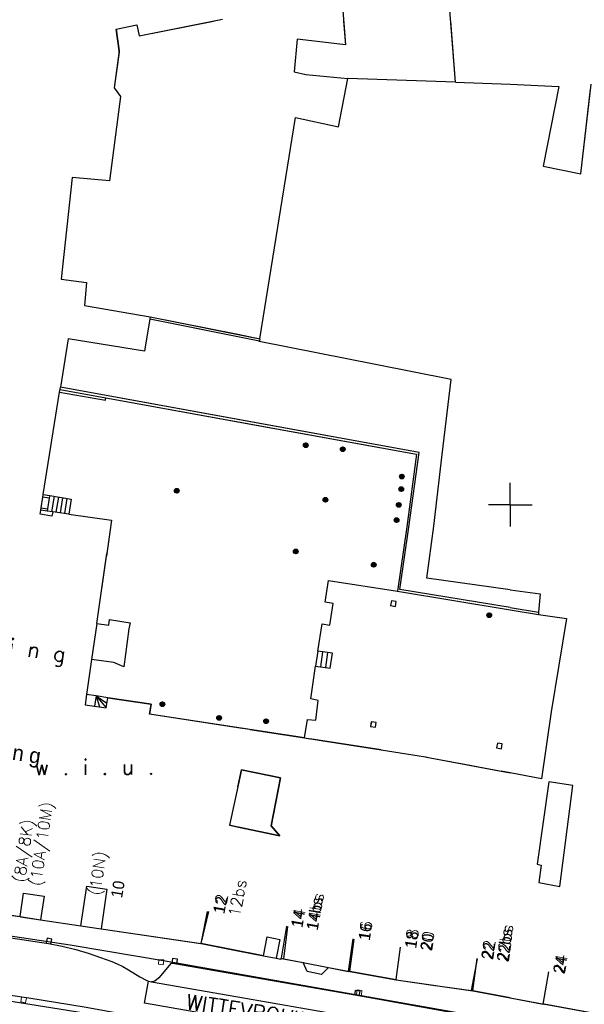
# Model space of a CAD drawing. Header units: millimetres. Extents: x 135944 to 142000, y 454200 to 456692.
# Tile 128 of 185: x 136955 to 137007, y 456354 to 456444. Entities that reach past the tile are written whole.
import ezdxf
from ezdxf.enums import TextEntityAlignment as Align

# ---------------------------------------------------------------- set-up
doc = ezdxf.new("R2010")
doc.units = ezdxf.units.MM
for name, color, linetype in [('TotaalGBKN2013_Bistad', 251, 'Continuous'), ('TotaalGBKN2013X$0$GBKN binnenstad 2009$0$OBJECTEN__', 251, 'Continuous'), ('TotaalGBKN2013X$0$GBKN binnenstad 2009$0$OBJECTEN___', 251, 'Continuous')]:
    doc.layers.add(name, color=color, linetype=linetype)
doc.styles.add('TotaalGBKN2013X$0$GBKN binnenstad 2009$0$Standard', font='txt')
doc.styles.add('TotaalGBKN2013X$0$GBKN binnenstad 2009$0$TXT', font='txt.shx')

# ---------------------------------------------------------------- blocks, each defined once
blk = doc.blocks.new('TotaalGBKN2013X$0$GBKN binnenstad 2009$0$W')
at = {"layer": 'TotaalGBKN2013X$0$GBKN binnenstad 2009$0$OBJECTEN__', "linetype": 'Continuous', "lineweight": 0}
blk.add_lwpolyline([(-0.225, 0.225), (-0.225, -0.225), (0.225, -0.225), (0.225, 0.225), (-0.225, 0.225)], dxfattribs=at)
blk = doc.blocks.new('TotaalGBKN2013X$0$GBKN binnenstad 2009$0$J')
at = {"layer": 'TotaalGBKN2013X$0$GBKN binnenstad 2009$0$OBJECTEN___', "linetype": 'Continuous', "lineweight": 0}
for radius in [0.215, 0.155, 0.095, 0.035]:
    blk.add_circle((0, 0), radius, dxfattribs=at)
blk = doc.blocks.new('TotaalGBKN2013X$0$GBKN binnenstad 2009$0$X')
at = {"layer": 'TotaalGBKN2013X$0$GBKN binnenstad 2009$0$OBJECTEN__', "linetype": 'Continuous', "lineweight": 0}
blk.add_lwpolyline([(0.225, -0.25), (0.224, 0.2), (-0.225, 0.2), (-0.226, -0.25)], dxfattribs=at)

msp = doc.modelspace()

# ---------------------------------------------------------------- linework, layer by layer
at = {"layer": 'TotaalGBKN2013_Bistad'}
for p, q in [((136983.847, 456455.612), (136984.872, 456442.177)), ((136983.847, 456455.612), (136984.872, 456442.177)), ((136994.97, 456438.756), (136994.356, 456446.702)), ((136965.947, 456443.007), (136973.612, 456444.544)), ((136965.947, 456443.007), (136973.612, 456444.544)), ((136994.97, 456438.756), (136994.536, 456444.376)), ((136963.861, 456443.64), (136965.736, 456444.024)), ((136963.861, 456443.64), (136965.736, 456444.024)), ((136963.861, 456443.64), (136964.13, 456441.632)), ((136963.861, 456443.64), (136964.13, 456441.632)), ((136965.736, 456444.024), (136965.947, 456443.007)), ((136965.736, 456444.024), (136965.947, 456443.007)), ((136980.448, 456442.726), (136980.173, 456439.705)), ((136980.448, 456442.726), (136980.173, 456439.705)), ((136984.872, 456442.177), (136980.448, 456442.726)), ((136984.872, 456442.177), (136980.448, 456442.726)), ((136964.13, 456441.632), (136963.662, 456438.238)), ((136964.13, 456441.632), (136963.662, 456438.238)), ((136980.173, 456439.705), (136981.251, 456439.484)), ((136981.251, 456439.484), (136985.104, 456439.109)), ((136984.237, 456434.681), (136985.104, 456439.109)), ((136994.97, 456438.756), (136985.104, 456439.109)), ((136963.662, 456438.238), (136964.262, 456437.454)), ((136963.662, 456438.238), (136964.262, 456437.454)), ((136994.97, 456438.756), (137000, 456438.581)), ((136994.97, 456438.756), (137000, 456438.581)), ((137000, 456438.581), (137004.437, 456438.37)), ((137004.437, 456438.37), (137002.999, 456431.07)), ((137006.471, 456430.35), (137007.418, 456438.586)), ((137006.471, 456430.35), (137007.366, 456438.131)), ((136964.262, 456437.454), (136963.232, 456429.712)), ((136964.262, 456437.454), (136963.232, 456429.712)), ((136977.016, 456415.227), (136980.285, 456435.539)), ((136980.285, 456435.539), (136984.237, 456434.681)), ((137002.999, 456431.07), (137006.471, 456430.35)), ((136959.83, 456430.014), (136958.812, 456420.704)), ((136959.83, 456430.014), (136958.812, 456420.704)), ((136963.232, 456429.712), (136959.83, 456430.014)), ((136963.232, 456429.712), (136959.83, 456430.014)), ((136958.812, 456420.704), (136961.147, 456420.401)), ((136958.812, 456420.704), (136961.147, 456420.401)), ((136961.147, 456420.401), (136960.959, 456418.274)), ((136961.147, 456420.401), (136960.959, 456418.274)), ((136960.959, 456418.274), (136966.961, 456417.248)), ((136960.959, 456418.274), (136966.961, 456417.248)), ((136960.959, 456418.274), (136966.961, 456417.248)), ((136966.929, 456417.051), (136966.443, 456414.082)), ((136966.929, 456417.051), (136966.443, 456414.082)), ((136966.961, 456417.248), (136966.929, 456417.051)), ((136966.961, 456417.248), (136966.929, 456417.051)), ((136966.961, 456417.248), (136966.929, 456417.051)), ((136966.929, 456417.051), (136976.985, 456415.03)), ((136966.929, 456417.051), (136975, 456415.429)), ((136966.929, 456417.051), (136975, 456415.429)), ((136966.961, 456417.248), (136977.016, 456415.227)), ((136966.961, 456417.248), (136975, 456415.632)), ((136966.961, 456417.248), (136975, 456415.632)), ((136975, 456415.632), (136977.016, 456415.227)), ((136959.451, 456415.227), (136958.74, 456410.776)), ((136959.451, 456415.227), (136958.74, 456410.776)), ((136966.443, 456414.082), (136959.451, 456415.227)), ((136966.443, 456414.082), (136959.451, 456415.227)), ((136975, 456415.429), (136976.985, 456415.03)), ((136976.975, 456414.969), (136976.985, 456415.03)), ((136987.639, 456412.865), (136976.975, 456414.969)), ((136977.016, 456415.227), (136976.985, 456415.03)), ((136977.016, 456415.227), (136976.985, 456415.03)), ((136994.579, 456411.478), (136987.639, 456412.865)), ((136993.744, 456404.618), (136994.579, 456411.478)), ((136957.167, 456400.928), (136958.671, 456410.341)), ((136957.167, 456400.928), (136958.671, 456410.341)), ((136957.167, 456400.928), (136958.671, 456410.341)), ((136958.671, 456410.341), (136958.708, 456410.578)), ((136958.671, 456410.341), (136958.699, 456410.523)), ((136958.671, 456410.341), (136958.699, 456410.523)), ((136958.671, 456410.341), (136962.863, 456409.579)), ((136958.671, 456410.341), (136962.863, 456409.579)), ((136958.699, 456410.523), (136958.708, 456410.578)), ((136958.699, 456410.523), (136958.708, 456410.578)), ((136958.708, 456410.578), (136958.74, 456410.776)), ((136958.708, 456410.578), (136958.74, 456410.776)), ((136958.708, 456410.578), (136958.74, 456410.776)), ((136958.708, 456410.578), (136962.905, 456409.814)), ((136958.708, 456410.578), (136962.905, 456409.814)), ((136958.708, 456410.578), (136962.905, 456409.814)), ((136975, 456407.816), (136958.74, 456410.776)), ((136975, 456407.816), (136958.74, 456410.776)), ((136962.863, 456409.579), (136962.905, 456409.814)), ((136962.863, 456409.579), (136962.905, 456409.814)), ((136962.905, 456409.814), (136975, 456407.613)), ((136962.905, 456409.814), (136975, 456407.613)), ((136991.632, 456404.788), (136975, 456407.816)), ((136975, 456407.613), (136991.408, 456404.626)), ((136991.408, 456404.626), (136990.498, 456397.98)), ((136990.696, 456397.952), (136991.632, 456404.788)), ((136992.975, 456398.037), (136993.744, 456404.618)), ((137000, 456400), (137000, 456402)), ((137000, 456400), (137000, 456402)), ((137000, 456400), (137000, 456402)), ((137000.001, 456400), (137000.001, 456402)), ((136956.971, 456399.704), (136957.13, 456400.701)), ((136956.971, 456399.704), (136957.13, 456400.701)), ((136956.971, 456399.704), (136957.13, 456400.701)), ((136957.13, 456400.701), (136957.167, 456400.928)), ((136957.13, 456400.701), (136957.167, 456400.928)), ((136957.13, 456400.701), (136957.167, 456400.928)), ((136957.723, 456400.607), (136957.13, 456400.701)), ((136957.723, 456400.607), (136957.13, 456400.701)), ((136957.723, 456400.607), (136957.13, 456400.701)), ((136957.167, 456400.928), (136957.759, 456400.833)), ((136957.167, 456400.928), (136957.759, 456400.833)), ((136957.167, 456400.928), (136957.759, 456400.833)), ((136957.723, 456400.607), (136957.564, 456399.61)), ((136957.723, 456400.607), (136957.564, 456399.61)), ((136957.723, 456400.607), (136957.564, 456399.61)), ((136957.759, 456400.833), (136957.723, 456400.607)), ((136957.759, 456400.833), (136957.723, 456400.607)), ((136957.759, 456400.833), (136957.723, 456400.607)), ((136957.759, 456400.833), (136959.735, 456400.518)), ((136957.759, 456400.833), (136959.735, 456400.518)), ((136958.154, 456400.771), (136957.929, 456399.359)), ((136958.154, 456400.771), (136957.929, 456399.359)), ((136958.154, 456400.771), (136957.929, 456399.359)), ((136958.549, 456400.708), (136958.326, 456399.309)), ((136958.549, 456400.708), (136958.326, 456399.309)), ((136958.549, 456400.708), (136958.326, 456399.309)), ((136958.944, 456400.645), (136958.722, 456399.253)), ((136958.944, 456400.645), (136958.722, 456399.253)), ((136958.944, 456400.645), (136958.722, 456399.253)), ((136959.339, 456400.582), (136959.118, 456399.197)), ((136959.339, 456400.582), (136959.118, 456399.197)), ((136959.339, 456400.582), (136959.118, 456399.197)), ((136959.735, 456400.518), (136959.514, 456399.14)), ((136959.735, 456400.518), (136959.514, 456399.14)), ((136956.881, 456399.137), (136956.939, 456399.506)), ((136956.881, 456399.137), (136956.939, 456399.506)), ((136956.939, 456399.506), (136956.971, 456399.704)), ((136956.939, 456399.506), (136956.971, 456399.704)), ((136956.939, 456399.506), (136956.971, 456399.704)), ((136957.534, 456399.421), (136956.939, 456399.506)), ((136957.534, 456399.421), (136956.939, 456399.506)), ((136957.534, 456399.421), (136956.939, 456399.506)), ((136956.971, 456399.704), (136957.564, 456399.61)), ((136956.971, 456399.704), (136957.564, 456399.61)), ((136956.971, 456399.704), (136957.564, 456399.61)), ((136957.564, 456399.61), (136957.534, 456399.421)), ((136957.564, 456399.61), (136957.534, 456399.421)), ((136957.564, 456399.61), (136957.534, 456399.421)), ((136958.057, 456399.347), (136957.534, 456399.421)), ((136958.057, 456399.347), (136957.534, 456399.421)), ((136958.057, 456399.347), (136957.534, 456399.421)), ((136958.057, 456399.347), (136957.953, 456398.96)), ((136958.057, 456399.347), (136957.953, 456398.96)), ((136959.514, 456399.14), (136958.057, 456399.347)), ((136959.514, 456399.14), (136958.057, 456399.347)), ((136959.514, 456399.14), (136958.057, 456399.347)), ((137000, 456400), (136998.001, 456400)), ((137000.001, 456400), (136998.001, 456400)), ((137000, 456400), (137000, 456398)), ((137000, 456400), (137002, 456400)), ((137000, 456400), (137000, 456398)), ((137000, 456400), (137000, 456398)), ((137000, 456400), (137002, 456400)), ((137000.001, 456400), (137000.001, 456398)), ((136957.953, 456398.96), (136956.881, 456399.137)), ((136957.953, 456398.96), (136956.881, 456399.137)), ((136959.514, 456399.14), (136963.438, 456398.584)), ((136959.514, 456399.14), (136963.438, 456398.584)), ((136963.438, 456398.584), (136962.962, 456395.272)), ((136963.438, 456398.584), (136962.962, 456395.272)), ((136990.498, 456397.98), (136989.646, 456392.067)), ((136989.872, 456392.233), (136990.696, 456397.952)), ((136992.336, 456393.257), (136992.975, 456398.037)), ((136962.078, 456389.112), (136962.997, 456395.516)), ((136962.078, 456389.112), (136962.962, 456395.272)), ((136962.078, 456389.112), (136962.962, 456395.272)), ((136983.031, 456391.046), (136983.333, 456393.047)), ((136983.333, 456393.047), (136989.646, 456392.067)), ((137000, 456392.198), (136992.336, 456393.257)), ((136989.646, 456392.067), (137000, 456390.342)), ((136989.646, 456392.067), (137000, 456390.342)), ((137000, 456390.56), (136989.872, 456392.233)), ((137000, 456392.198), (137002.728, 456391.821)), ((137000, 456392.198), (137002.728, 456391.821)), ((136989.099, 456391.183), (136989.027, 456390.739)), ((136989.543, 456391.111), (136989.099, 456391.183)), ((136989.471, 456390.667), (136989.543, 456391.111)), ((137002.728, 456391.821), (137002.588, 456390.133)), ((137002.728, 456391.821), (137002.588, 456390.133)), ((136983.746, 456390.93), (136983.031, 456391.046)), ((136983.457, 456388.948), (136983.746, 456390.93)), ((136989.027, 456390.739), (136989.471, 456390.667)), ((137000, 456390.56), (137002.588, 456390.133)), ((137000, 456390.56), (137002.588, 456390.133)), ((137000, 456390.342), (137002.57, 456389.914)), ((137000, 456390.342), (137002.57, 456389.914)), ((136963.171, 456388.936), (136963.255, 456389.456)), ((136963.171, 456388.936), (136963.255, 456389.456)), ((136963.255, 456389.456), (136965.128, 456389.176)), ((136963.255, 456389.456), (136965.128, 456389.176)), ((137002.588, 456390.133), (137002.57, 456389.914)), ((137002.588, 456390.133), (137002.57, 456389.914)), ((137002.57, 456389.914), (137005.14, 456389.555)), ((137002.57, 456389.914), (137005.14, 456389.555)), ((137005.14, 456389.555), (137003.758, 456380.995)), ((136962.078, 456389.112), (136961.6, 456385.786)), ((136962.078, 456389.112), (136961.6, 456385.786)), ((136962.078, 456389.112), (136961.6, 456385.786)), ((136962.078, 456389.112), (136963.171, 456388.936)), ((136962.078, 456389.112), (136963.171, 456388.936)), ((136965.021, 456388.6), (136964.56, 456385.142)), ((136965.021, 456388.6), (136964.56, 456385.142)), ((136965.128, 456389.176), (136965.021, 456388.6)), ((136965.128, 456389.176), (136965.021, 456388.6)), ((136982.334, 456386.557), (136982.736, 456389.07)), ((136982.736, 456389.07), (136983.457, 456388.948)), ((136982.334, 456386.557), (136982.14, 456385.176)), ((136982.334, 456386.557), (136982.14, 456385.176)), ((136983.68, 456386.396), (136982.334, 456386.557)), ((136961.6, 456385.786), (136961.142, 456382.601)), ((136961.6, 456385.786), (136961.142, 456382.601)), ((136961.6, 456385.786), (136961.142, 456382.601)), ((136963.64, 456385.51), (136961.6, 456385.786)), ((136963.64, 456385.51), (136961.6, 456385.786)), ((136982.782, 456386.503), (136982.588, 456385.122)), ((136982.782, 456386.503), (136982.588, 456385.122)), ((136983.23, 456386.45), (136983.036, 456385.069)), ((136983.23, 456386.45), (136983.036, 456385.069)), ((136983.486, 456385.015), (136983.68, 456386.396)), ((136964.56, 456385.142), (136963.64, 456385.51)), ((136964.56, 456385.142), (136963.64, 456385.51)), ((136981.71, 456382.187), (136982.14, 456385.176)), ((136982.14, 456385.176), (136983.486, 456385.015)), ((136961.142, 456382.601), (136961.004, 456381.644)), ((136961.142, 456382.601), (136961.004, 456381.644)), ((136961.142, 456382.601), (136961.004, 456381.644)), ((136962.006, 456382.452), (136961.142, 456382.601)), ((136962.006, 456382.452), (136961.142, 456382.601)), ((136962.006, 456382.452), (136961.142, 456382.601)), ((136962.006, 456382.452), (136961.864, 456381.519)), ((136962.006, 456382.452), (136961.864, 456381.519)), ((136962.006, 456382.452), (136961.864, 456381.519)), ((136962.006, 456382.455), (136962.316, 456381.458)), ((136962.006, 456382.455), (136962.933, 456381.363)), ((136962.006, 456382.455), (136963.007, 456381.808)), ((136962.006, 456382.455), (136962.316, 456381.458)), ((136962.006, 456382.455), (136962.933, 456381.363)), ((136962.006, 456382.455), (136963.007, 456381.808)), ((136962.006, 456382.455), (136962.316, 456381.458)), ((136962.006, 456382.455), (136962.933, 456381.363)), ((136962.006, 456382.455), (136963.007, 456381.808)), ((136963.086, 456382.275), (136962.006, 456382.452)), ((136963.086, 456382.275), (136962.006, 456382.452)), ((136963.086, 456382.275), (136962.006, 456382.452)), ((136962.934, 456381.363), (136963.086, 456382.275)), ((136962.934, 456381.363), (136963.086, 456382.275)), ((136962.934, 456381.363), (136963.086, 456382.275)), ((136967.053, 456381.698), (136963.086, 456382.275)), ((136967.053, 456381.698), (136963.086, 456382.275)), ((136982.392, 456382.027), (136981.71, 456382.187)), ((136982.164, 456380.227), (136982.392, 456382.027)), ((136961.004, 456381.644), (136961.864, 456381.519)), ((136961.004, 456381.644), (136961.864, 456381.519)), ((136961.004, 456381.644), (136961.864, 456381.519)), ((136961.864, 456381.519), (136962.934, 456381.363)), ((136961.864, 456381.519), (136962.934, 456381.363)), ((136961.864, 456381.519), (136962.934, 456381.363)), ((136966.914, 456380.78), (136967.053, 456381.698)), ((136966.914, 456380.78), (136967.053, 456381.698)), ((136975.307, 456379.493), (136966.914, 456380.78)), ((136975, 456379.541), (136966.914, 456380.78)), ((136975, 456379.541), (136966.914, 456380.78)), ((136981.134, 456378.6), (136981.397, 456380.287)), ((136981.397, 456380.287), (136982.164, 456380.227)), ((137003.758, 456380.995), (137002.857, 456374.849)), ((136976.106, 456379.371), (136975, 456379.541)), ((136981.134, 456378.6), (136975.307, 456379.493)), ((136976.106, 456379.371), (136981.134, 456378.6)), ((136987.255, 456380.095), (136987.186, 456379.65)), ((136987.186, 456379.65), (136987.631, 456379.581)), ((136987.7, 456380.026), (136987.255, 456380.095)), ((136987.631, 456379.581), (136987.7, 456380.026)), ((136981.134, 456378.6), (136981.602, 456378.528)), ((136981.134, 456378.6), (136982.648, 456378.368)), ((136988.147, 456377.525), (136981.602, 456378.528)), ((136982.648, 456378.368), (136988.147, 456377.525)), ((136988.147, 456377.525), (136992.235, 456376.864)), ((136998.815, 456378.128), (136998.743, 456377.684)), ((136998.743, 456377.684), (136999.187, 456377.612)), ((136999.259, 456378.056), (136998.815, 456378.128)), ((136999.187, 456377.612), (136999.259, 456378.056)), ((136992.235, 456376.864), (136992.653, 456376.785)), ((136992.3, 456376.852), (136995.79, 456376.19)), ((136992.653, 456376.785), (136999.152, 456375.552)), ((136995.79, 456376.19), (137000, 456375.391)), ((136975, 456374.107), (136975.337, 456375.665)), ((136975.337, 456375.665), (136978.912, 456374.932)), ((136978.912, 456374.932), (136978.059, 456370.548)), ((137000, 456375.391), (136999.152, 456375.552)), ((137002.857, 456374.849), (137000, 456375.391)), ((137002.857, 456374.849), (137000, 456375.391)), ((137003.536, 456374.581), (137002.477, 456367.012)), ((137005.719, 456374.248), (137003.536, 456374.581)), ((137005.719, 456374.248), (137003.536, 456374.581)), ((137004.553, 456364.963), (137005.719, 456374.248)), ((137004.553, 456364.963), (137005.719, 456374.248)), ((136975, 456370.42), (136974.24, 456370.594)), ((136975, 456370.42), (136974.24, 456370.594)), ((136975.061, 456370.406), (136975, 456370.42)), ((136978.869, 456369.627), (136975.061, 456370.406)), ((136978.059, 456370.548), (136978.869, 456369.627)), ((137002.477, 456367.012), (137002.826, 456366.942)), ((137002.826, 456366.942), (137002.611, 456365.328)), ((136960.616, 456361.381), (136961.156, 456364.997)), ((136960.616, 456361.381), (136961.156, 456364.997)), ((136961.156, 456364.997), (136963.01, 456364.723)), ((136961.156, 456364.997), (136963.01, 456364.723)), ((137002.611, 456365.328), (137004.553, 456364.963)), ((136955.037, 456362.209), (136955.358, 456364.367)), ((136955.037, 456362.209), (136955.358, 456364.367)), ((136955.358, 456364.367), (136957.241, 456364.089)), ((136955.358, 456364.367), (136957.241, 456364.089)), ((136957.241, 456364.089), (136956.919, 456361.93)), ((136957.241, 456364.089), (136956.919, 456361.93)), ((136963.01, 456364.723), (136962.47, 456361.105)), ((136963.01, 456364.723), (136962.47, 456361.105)), ((136955.084, 456362.202), (136949.619, 456362.954)), ((136954.095, 456362.349), (136955.037, 456362.209)), ((136954.095, 456362.349), (136955.037, 456362.209)), ((136955.037, 456362.209), (136956.919, 456361.93)), ((136955.037, 456362.209), (136956.919, 456361.93)), ((136955.084, 456362.202), (136956.919, 456361.93)), ((136971.637, 456359.755), (136972.219, 456362.694)), ((136971.637, 456359.755), (136972.36, 456362.667)), ((136971.637, 456359.755), (136972.36, 456362.667)), ((136943.938, 456361.773), (136957.651, 456359.741)), ((136943.938, 456361.773), (136957.651, 456359.741)), ((136956.919, 456361.93), (136960.616, 456361.381)), ((136956.919, 456361.93), (136960.616, 456361.381)), ((136956.919, 456361.93), (136960.616, 456361.381)), ((136960.616, 456361.381), (136962.47, 456361.105)), ((136960.616, 456361.381), (136962.47, 456361.105)), ((136960.616, 456361.381), (136962.47, 456361.105)), ((136979.004, 456358.39), (136979.507, 456361.348)), ((136979.231, 456358.338), (136979.6, 456361.307)), ((136962.47, 456361.105), (136971.605, 456359.747)), ((136962.47, 456361.105), (136971.634, 456359.743)), ((136962.47, 456361.105), (136971.634, 456359.743)), ((136977.361, 456358.626), (136977.686, 456360.346)), ((136977.686, 456360.346), (136978.852, 456360.119)), ((136957.512, 456360.224), (136957.43, 456359.782)), ((136957.512, 456360.224), (136957.43, 456359.782)), ((136957.955, 456360.143), (136957.512, 456360.224)), ((136957.955, 456360.143), (136957.512, 456360.224)), ((136957.651, 456359.741), (136958.902, 456359.495)), ((136957.651, 456359.741), (136958.902, 456359.495)), ((136957.873, 456359.7), (136957.955, 456360.143)), ((136957.873, 456359.7), (136957.955, 456360.143)), ((136958.902, 456359.495), (136960.141, 456359.191)), ((136958.902, 456359.495), (136960.141, 456359.191)), ((136971.634, 456359.743), (136975, 456359.086)), ((136971.634, 456359.743), (136975, 456359.086)), ((136978.852, 456360.119), (136978.527, 456358.398)), ((136985.166, 456357.191), (136985.578, 456360.163)), ((136985.278, 456357.169), (136985.69, 456360.141)), ((136960.141, 456359.191), (136961.284, 456358.856)), ((136960.141, 456359.191), (136961.284, 456358.856)), ((136961.284, 456358.856), (136962.411, 456358.471)), ((136961.284, 456358.856), (136962.411, 456358.471)), ((136975, 456359.086), (136977.361, 456358.626)), ((136977.361, 456358.626), (136978.527, 456358.398)), ((136977.361, 456358.626), (136978.527, 456358.398)), ((136989.531, 456356.438), (136989.943, 456359.41)), ((136989.531, 456356.438), (136989.943, 456359.41)), ((136962.411, 456358.471), (136963.443, 456358.08)), ((136962.411, 456358.471), (136963.443, 456358.08)), ((136963.443, 456358.08), (136963.952, 456357.866)), ((136963.443, 456358.08), (136963.952, 456357.866)), ((136963.952, 456357.866), (136964.451, 456357.631)), ((136963.952, 456357.866), (136964.451, 456357.631)), ((136968.871, 456357.911), (136967.771, 456356.601)), ((136968.871, 456357.911), (136967.771, 456356.601)), ((136969.191, 456357.891), (136968.871, 456357.911)), ((136969.191, 456357.891), (136968.871, 456357.911)), ((136969.025, 456358.362), (136968.972, 456357.915)), ((136969.025, 456358.362), (136968.972, 456357.915)), ((136969.472, 456358.309), (136969.025, 456358.362)), ((136969.472, 456358.309), (136969.025, 456358.362)), ((136975, 456356.874), (136969.191, 456357.891)), ((136975, 456356.874), (136969.191, 456357.891)), ((136969.419, 456357.862), (136969.472, 456358.309)), ((136969.419, 456357.862), (136969.472, 456358.309)), ((136978.527, 456358.398), (136978.965, 456358.313)), ((136978.965, 456358.313), (136978.97, 456358.388)), ((136978.97, 456358.388), (136979.002, 456358.382)), ((136979.002, 456358.382), (136981.015, 456357.993)), ((136979.231, 456358.338), (136981.015, 456357.993)), ((136981.015, 456357.993), (136983.323, 456357.547)), ((136981.364, 456357.163), (136981.015, 456357.993)), ((136981.015, 456357.993), (136983.323, 456357.547)), ((136996.452, 456355.427), (136996.992, 456358.352)), ((136996.558, 456355.412), (136996.97, 456358.384)), ((136964.451, 456357.631), (136964.988, 456357.342)), ((136964.451, 456357.631), (136964.988, 456357.342)), ((136964.988, 456357.342), (136966.02, 456356.691)), ((136964.988, 456357.342), (136966.02, 456356.691)), ((136985.921, 456354.961), (136975, 456356.874)), ((136982.69, 456356.906), (136981.364, 456357.163)), ((136983.323, 456357.547), (136982.69, 456356.906)), ((136983.323, 456357.547), (136985.166, 456357.191)), ((136983.323, 456357.547), (136985.278, 456357.169)), ((136985.278, 456357.169), (136989.526, 456356.413)), ((137003.015, 456354.187), (137003.54, 456357.141)), ((137003.015, 456354.187), (137003.54, 456357.141)), ((136966.02, 456356.691), (136966.653, 456356.336)), ((136966.02, 456356.691), (136966.653, 456356.336)), ((136966.455, 456354.259), (136966.809, 456356.282)), ((136966.455, 456354.259), (136966.809, 456356.282)), ((136966.653, 456356.336), (136966.809, 456356.282)), ((136966.653, 456356.336), (136966.809, 456356.282)), ((136966.809, 456356.282), (136967.096, 456356.215)), ((136966.809, 456356.282), (136967.096, 456356.215)), ((136967.211, 456356.231), (136967.096, 456356.215)), ((136967.211, 456356.231), (136967.096, 456356.215)), ((136967.096, 456356.215), (136975, 456354.845)), ((136967.096, 456356.215), (136975, 456354.845)), ((136967.372, 456356.287), (136967.211, 456356.231)), ((136967.372, 456356.287), (136967.211, 456356.231)), ((136967.517, 456356.377), (136967.372, 456356.287)), ((136967.517, 456356.377), (136967.372, 456356.287)), ((136967.771, 456356.601), (136967.517, 456356.377)), ((136967.771, 456356.601), (136967.517, 456356.377)), ((136989.526, 456356.413), (136992.884, 456355.935)), ((136989.526, 456356.413), (136996.558, 456355.412)), ((136992.884, 456355.935), (136996.452, 456355.427)), ((136985.779, 456355.443), (136985.701, 456355)), ((136985.779, 456355.443), (136985.701, 456355)), ((136986.222, 456355.365), (136985.779, 456355.443)), ((136986.222, 456355.365), (136985.779, 456355.443)), ((137000, 456352.447), (136985.921, 456354.961)), ((137000, 456352.447), (136985.921, 456354.961)), ((136986.144, 456354.922), (136986.222, 456355.365)), ((136986.144, 456354.922), (136986.222, 456355.365)), ((136996.558, 456355.412), (137000, 456354.762)), ((136996.558, 456355.412), (137000, 456354.762)), ((136975, 456352.762), (136966.455, 456354.259)), ((136975, 456352.762), (136966.455, 456354.259)), ((136975, 456354.845), (137000, 456350.511)), ((136975, 456354.845), (137000, 456350.511)), ((137000, 456354.762), (137003.103, 456354.182)), ((137000, 456354.762), (137003.016, 456354.193)), ((137000, 456354.762), (137003.016, 456354.193)), ((137009.234, 456353.037), (137003.016, 456354.193)), ((137009.234, 456353.037), (137003.016, 456354.193))]:
    msp.add_line(p, q, dxfattribs=at)
for points in [[(136964.113, 456441.506), (136964.13, 456441.632), (136963.861, 456443.64), (136965.736, 456444.024), (136965.947, 456443.007), (136972.774, 456444.376)], [(136984.704, 456444.376), (136984.872, 456442.177), (136980.448, 456442.726), (136980.173, 456439.705), (136981.251, 456439.484), (136985.104, 456439.109)], [(136964.113, 456441.506), (136963.662, 456438.238), (136964.262, 456437.454), (136963.232, 456429.712), (136959.83, 456430.014), (136958.812, 456420.704), (136961.147, 456420.401), (136960.959, 456418.274)], [(136977.016, 456415.227), (136980.285, 456435.539), (136984.237, 456434.681), (136985.104, 456439.109)], [(137000, 456438.581), (137004.437, 456438.37), (137002.999, 456431.07), (137006.471, 456430.35)], [(136966.929, 456417.051), (136966.443, 456414.082), (136959.451, 456415.227), (136958.74, 456410.776)], [(136994.579, 456411.478), (136987.639, 456412.865), (136976.975, 456414.969), (136976.985, 456415.03)], [(137000, 456392.198), (136992.336, 456393.257), (136992.975, 456398.037), (136993.744, 456404.618), (136994.579, 456411.478)], [(136958.671, 456410.341), (136962.863, 456409.579), (136962.905, 456409.814)], [(137000, 456390.56), (136989.872, 456392.233), (136990.696, 456397.952), (136991.632, 456404.788), (136958.74, 456410.776)], [(136962.905, 456409.814), (136991.408, 456404.626), (136990.498, 456397.98), (136989.646, 456392.067)], [(136957.759, 456400.833), (136959.735, 456400.518), (136959.514, 456399.14)], [(136958.057, 456399.347), (136957.953, 456398.96), (136956.881, 456399.137), (136956.939, 456399.506)], [(136959.514, 456399.14), (136963.438, 456398.584), (136962.997, 456395.516)], [(136982.334, 456386.557), (136982.736, 456389.07), (136983.457, 456388.948), (136983.746, 456390.93), (136983.031, 456391.046), (136983.333, 456393.047), (136989.646, 456392.067)], [(136962.078, 456389.112), (136963.171, 456388.936), (136963.255, 456389.456), (136965.128, 456389.176), (136965.021, 456388.6), (136964.56, 456385.142), (136963.64, 456385.51), (136961.6, 456385.786)], [(137005.14, 456389.555), (137003.758, 456380.995), (137002.857, 456374.849)], [(136982.14, 456385.176), (136983.486, 456385.015), (136983.68, 456386.396), (136982.334, 456386.557)], [(136981.134, 456378.6), (136981.397, 456380.287), (136982.164, 456380.227), (136982.392, 456382.027), (136981.71, 456382.187), (136982.14, 456385.176)], [(136963.086, 456382.275), (136967.053, 456381.698), (136966.914, 456380.78)], [(136988.147, 456377.525), (136992.235, 456376.864), (136992.3, 456376.852)], [(136974.24, 456370.594), (136975.061, 456370.406), (136978.869, 456369.627), (136978.059, 456370.548), (136978.912, 456374.932), (136975.337, 456375.665), (136974.24, 456370.594)], [(137003.536, 456374.581), (137002.477, 456367.012), (137002.826, 456366.942), (137002.611, 456365.328), (137004.553, 456364.963)], [(137010.431, 456363.992), (137009.234, 456353.037), (137003.103, 456354.182)], [(136937.555, 456360.646), (136941.03, 456360.123), (136941.255, 456360.151), (136941.457, 456360.254), (136941.61, 456360.421), (136941.697, 456360.63), (136941.71, 456360.822), (136941.872, 456361.929), (136950.687, 456360.979), (136959.622, 456359.637), (136968.53, 456358.127), (137000, 456352.562)], [(136977.361, 456358.626), (136977.686, 456360.346), (136978.852, 456360.119), (136978.527, 456358.398)], [(136977.361, 456358.626), (136971.634, 456359.743), (136971.605, 456359.747)], [(136978.527, 456358.398), (136978.965, 456358.313), (136978.97, 456358.388), (136979.231, 456358.338)], [(136983.323, 456357.547), (136982.69, 456356.906), (136981.364, 456357.163), (136981.015, 456357.993)], [(136992.897, 456348.326), (136965.988, 456352.992), (136960.925, 456353.897), (136955.848, 456354.724), (136950.759, 456355.471), (136945.66, 456356.139), (136940.55, 456356.728), (136937.41, 456357.05), (136937.393, 456356.585)], [(136989.526, 456356.413), (136985.278, 456357.169), (136985.166, 456357.191)], [(136992.897, 456348.326), (136992.658, 456347.92), (136965.867, 456352.496), (136960.15, 456353.477), (136954.42, 456354.379), (136948.678, 456355.202), (136942.925, 456355.946), (136937.393, 456356.585)], [(137000, 456354.762), (136996.558, 456355.412), (136996.452, 456355.427)]]:
    msp.add_lwpolyline(points, dxfattribs=at)
for centre, radius in [((136981.246, 456405.455), 0.215), ((136981.246, 456405.455), 0.155), ((136981.246, 456405.455), 0.095), ((136981.246, 456405.455), 0.035), ((136984.629, 456405.095), 0.215), ((136984.629, 456405.095), 0.155), ((136984.629, 456405.095), 0.095), ((136984.629, 456405.095), 0.035), ((136990.052, 456402.579), 0.215), ((136990.052, 456402.579), 0.155), ((136990.052, 456402.579), 0.095), ((136990.052, 456402.579), 0.035), ((136969.414, 456401.285), 0.215), ((136969.414, 456401.285), 0.215), ((136969.414, 456401.285), 0.155), ((136969.414, 456401.285), 0.155), ((136969.414, 456401.285), 0.095), ((136969.414, 456401.285), 0.095), ((136969.414, 456401.285), 0.035), ((136969.414, 456401.285), 0.035), ((136989.996, 456401.437), 0.215), ((136989.996, 456401.437), 0.155), ((136989.996, 456401.437), 0.095), ((136989.996, 456401.437), 0.035), ((136983.037, 456400.449), 0.215), ((136983.037, 456400.449), 0.155), ((136983.037, 456400.449), 0.095), ((136983.037, 456400.449), 0.035), ((136989.772, 456399.977), 0.215), ((136989.772, 456399.977), 0.155), ((136989.772, 456399.977), 0.095), ((136989.772, 456399.977), 0.035), ((136989.569, 456398.594), 0.215), ((136989.569, 456398.594), 0.155), ((136989.569, 456398.594), 0.095), ((136989.569, 456398.594), 0.035), ((136980.324, 456395.72), 0.215), ((136980.324, 456395.72), 0.155), ((136980.324, 456395.72), 0.095), ((136980.324, 456395.72), 0.035), ((136987.476, 456394.494), 0.215), ((136987.476, 456394.494), 0.155), ((136987.476, 456394.494), 0.095), ((136987.476, 456394.494), 0.035), ((136998.066, 456389.863), 0.215), ((136998.066, 456389.863), 0.155), ((136998.066, 456389.863), 0.095), ((136998.066, 456389.863), 0.035), ((136968.088, 456381.69), 0.215), ((136968.088, 456381.69), 0.215), ((136968.088, 456381.69), 0.155), ((136968.088, 456381.69), 0.155), ((136968.088, 456381.69), 0.095), ((136968.088, 456381.69), 0.095), ((136968.088, 456381.69), 0.035), ((136968.088, 456381.69), 0.035), ((136973.298, 456380.446), 0.215), ((136973.298, 456380.446), 0.215), ((136973.298, 456380.446), 0.155), ((136973.298, 456380.446), 0.155), ((136973.298, 456380.446), 0.095), ((136973.298, 456380.446), 0.095), ((136973.298, 456380.446), 0.035), ((136973.298, 456380.446), 0.035), ((136977.6, 456380.136), 0.215), ((136977.6, 456380.136), 0.155), ((136977.6, 456380.136), 0.095), ((136977.6, 456380.136), 0.035)]:
    msp.add_circle(centre, radius, dxfattribs=at)

# ---------------------------------------------------------------- block references
for p in [(136981.246, 456405.455), (136984.629, 456405.095), (136990.052, 456402.579), (136969.414, 456401.285), (136989.996, 456401.437), (136983.037, 456400.449), (136989.772, 456399.977), (136989.569, 456398.594), (136980.324, 456395.72), (136987.476, 456394.494), (136998.066, 456389.863), (136968.088, 456381.69), (136973.298, 456380.446), (136977.6, 456380.136)]:
    msp.add_blockref('TotaalGBKN2013X$0$GBKN binnenstad 2009$0$J', p, dxfattribs=at)
for p, xscale, yscale, rotation in [((136989.285, 456390.925), 0.9999978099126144, 0.9999978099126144, 170.8232678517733), ((136987.442, 456379.838), 1.000001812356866, 1.000001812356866, 351.265724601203), ((136999.001, 456377.87), 0.9999978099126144, 0.9999978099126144, 170.8232678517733), ((136967.976, 456358.042), 0.9999984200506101, 0.9999984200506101, 353.4876810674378)]:
    msp.add_blockref('TotaalGBKN2013X$0$GBKN binnenstad 2009$0$W', p, dxfattribs=dict(at, xscale=xscale, yscale=yscale, rotation=rotation))
for p, rotation in [((136986.148, 456355.271), 352.4492047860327), ((136955.359, 456354.546), 171.5247622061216)]:
    msp.add_blockref('TotaalGBKN2013X$0$GBKN binnenstad 2009$0$X', p, dxfattribs=dict(at, rotation=rotation))

# ---------------------------------------------------------------- texts
for style, p in [('TotaalGBKN2013X$0$GBKN binnenstad 2009$0$TXT', (136950.207, 456387.414)), ('TotaalGBKN2013X$0$GBKN binnenstad 2009$0$Standard', (136951.15, 456377.625)), ('TotaalGBKN2013X$0$GBKN binnenstad 2009$0$Standard', (136951.15, 456377.625))]:
    msp.add_text('o p l e i d i n g', height=1.4, rotation=351.29435, dxfattribs=dict(at, style=style)).set_placement(p, align=Align.MIDDLE)
at = {"layer": 'TotaalGBKN2013_Bistad', "style": 'TotaalGBKN2013X$0$GBKN binnenstad 2009$0$TXT'}
for s, height, rotation, p in [('w . i . u .', 1.4, 0.28467, (136956.378, 456375.2)), ('WITTEVROUWENSTRAAT', 1.39998, 351.23721, (136970.209, 456353.721))]:
    msp.add_text(s, height=height, rotation=rotation, dxfattribs=at).set_placement(p)
at = {"layer": 'TotaalGBKN2013_Bistad'}
for s, rotation, style, p in [('(10A/10M)', 81.7008, 'TotaalGBKN2013X$0$GBKN binnenstad 2009$0$TXT', (136956.413, 456365.037)), ('(8A/8K)', 81.7008, 'TotaalGBKN2013X$0$GBKN binnenstad 2009$0$TXT', (136954.929, 456365.365)), ('(10N)', 81.7008, 'TotaalGBKN2013X$0$GBKN binnenstad 2009$0$TXT', (136961.848, 456364.181)), ('10', 80.3322, 'TotaalGBKN2013X$0$GBKN binnenstad 2009$0$Standard', (136963.869, 456363.952)), ('10', 80.3322, 'TotaalGBKN2013X$0$GBKN binnenstad 2009$0$Standard', (136963.869, 456363.952)), ('12bs', 79.055, 'TotaalGBKN2013X$0$GBKN binnenstad 2009$0$TXT', (136974.652, 456362.226)), ('12', 79.055, 'TotaalGBKN2013X$0$GBKN binnenstad 2009$0$TXT', (136973.248, 456362.501)), ('12', 79.055, 'TotaalGBKN2013X$0$GBKN binnenstad 2009$0$Standard', (136973.248, 456362.501)), ('12', 79.055, 'TotaalGBKN2013X$0$GBKN binnenstad 2009$0$Standard', (136973.248, 456362.501)), ('14bs', 80.3665, 'TotaalGBKN2013X$0$GBKN binnenstad 2009$0$TXT', (136981.812, 456360.978)), ('14bs', 80.3665, 'TotaalGBKN2013X$0$GBKN binnenstad 2009$0$Standard', (136981.812, 456360.978)), ('14', 80.3665, 'TotaalGBKN2013X$0$GBKN binnenstad 2009$0$TXT', (136980.402, 456361.216)), ('14', 80.3665, 'TotaalGBKN2013X$0$GBKN binnenstad 2009$0$Standard', (136980.402, 456361.216)), ('16', 82.1193, 'TotaalGBKN2013X$0$GBKN binnenstad 2009$0$TXT', (136986.587, 456360.035)), ('16', 82.1193, 'TotaalGBKN2013X$0$GBKN binnenstad 2009$0$Standard', (136986.587, 456360.035)), ('18', 82.1193, 'TotaalGBKN2013X$0$GBKN binnenstad 2009$0$TXT', (136990.841, 456359.307)), ('18', 82.1193, 'TotaalGBKN2013X$0$GBKN binnenstad 2009$0$Standard', (136990.841, 456359.307)), ('20', 82.1193, 'TotaalGBKN2013X$0$GBKN binnenstad 2009$0$TXT', (136992.264, 456359.09)), ('20', 82.1193, 'TotaalGBKN2013X$0$GBKN binnenstad 2009$0$Standard', (136992.264, 456359.09)), ('22bs', 82.1193, 'TotaalGBKN2013X$0$GBKN binnenstad 2009$0$TXT', (136999.284, 456358.083)), ('22bs', 82.1193, 'TotaalGBKN2013X$0$GBKN binnenstad 2009$0$Standard', (136999.284, 456358.083)), ('22', 82.1193, 'TotaalGBKN2013X$0$GBKN binnenstad 2009$0$TXT', (136997.869, 456358.281)), ('22', 82.1193, 'TotaalGBKN2013X$0$GBKN binnenstad 2009$0$Standard', (136997.869, 456358.281)), ('24', 79.9342, 'TotaalGBKN2013X$0$GBKN binnenstad 2009$0$TXT', (137004.432, 456356.996)), ('24', 79.9342, 'TotaalGBKN2013X$0$GBKN binnenstad 2009$0$Standard', (137004.432, 456356.996))]:
    msp.add_text(s, height=1.054, rotation=rotation, dxfattribs=dict(at, style=style)).set_placement(p, align=Align.MIDDLE_LEFT)

doc.saveas('drawing.dxf')
